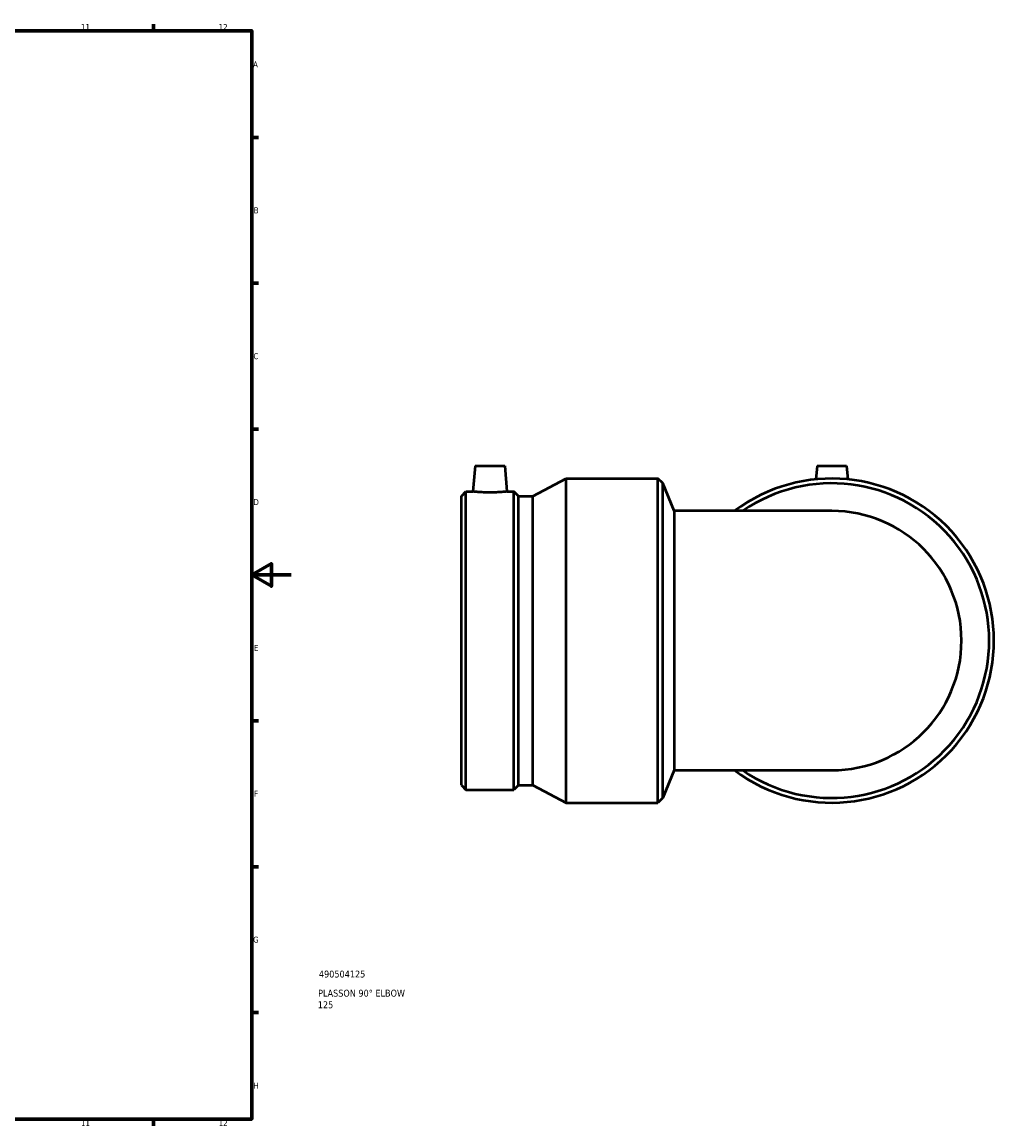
# Model space of a CAD drawing. Header units: millimetres. Extents: x -682 to 1407, y -1111 to 1108.
# Tile 6 of 7: x 704 to 1199, y 17 to 578. Entities that reach past the tile are written whole.
import ezdxf

# ---------------------------------------------------------------- set-up
doc = ezdxf.new("R2010")
doc.units = ezdxf.units.MM
for name, color, linetype, lineweight in [('Border (ANSI)', 7, 'Continuous', 70), ('Title (ISO)', 7, 'Continuous', 50), ('Visible (ANSI)', 7, 'Continuous', 50)]:
    doc.layers.add(name, color=color, linetype=linetype, lineweight=lineweight)
doc.styles.add('Note Text (ANSI)', font='tahoma.ttf')
doc.styles.add('Note Text (ISO)', font='tahoma.ttf')

# ---------------------------------------------------------------- blocks, each defined once
blk = doc.blocks.new('Borders Default Border')
at = {"layer": 'Border (ANSI)'}
for p, q in [((770.92, 574), (770.92, 577.45)), ((821, 519.75), (824.45, 519.75)), ((821, 445.5), (824.45, 445.5)), ((821, 371.25), (824.45, 371.25)), ((821, 222.75), (824.45, 222.75)), ((821, 148.5), (824.45, 148.5)), ((821, 74.25), (824.45, 74.25)), ((770.92, 20), (770.92, 16.55))]:
    blk.add_line(p, q, dxfattribs=at)
at = {"layer": 'Border (ANSI)', "flags": 128}
for points in [[(20, 20), (20, 574), (821, 574), (821, 20), (20, 20)], [(841, 297), (821, 297), (831, 302.77), (831, 291.23), (821, 297)]]:
    blk.add_lwpolyline(points, dxfattribs=at)
at = {"layer": 'Border (ANSI)', "attachment_point": 7, "style": 'Note Text (ANSI)'}
for s, insert, char_height in [('11', (734.04, 574.4), 3.048), ('12', (804.13, 574.4), 3.048), ('A', (821.63, 555.35), 3.05), ('B', (821.99, 481.1), 3.05), ('C', (821.8, 406.8), 3.05), ('D', (821.81, 332.6), 3.05), ('E', (822.05, 258.35), 3.05), ('F', (822.14, 184.1), 3.05), ('G', (821.66, 109.79), 3.05), ('H', (821.81, 35.6), 3.05), ('11', (734.04, 16.55), 3.048), ('12', (804.13, 16.55), 3.048)]:
    blk.add_mtext(s, dxfattribs=dict(at, insert=insert, char_height=char_height))
blk = doc.blocks.new('Title Blocks ISO')
at = {"layer": 'Title (ISO)', "style": 'Note Text (ISO)'}
for tag, p in [('PART_NUMBER_001', (34.13, 72.11)), ('DESCRIPTION_001', (33.74, 62.38)), ('DESCRIPTION_002', (33.56, 56.47))]:
    blk.add_attdef(tag, p, '', height=3.5, dxfattribs=at)

msp = doc.modelspace()

# ---------------------------------------------------------------- linework, layer by layer
at = {"layer": 'Visible (ANSI)'}
for p, q in [((934.692, 352.583), (933.546, 339.483)), ((934.692, 352.583), (949.692, 352.583)), ((949.692, 352.583), (950.838, 339.483)), ((1108.692, 352.583), (1108.088, 345.684)), ((1108.692, 352.583), (1123.692, 352.583)), ((1123.692, 352.583), (1124.295, 345.684)), ((963.942, 337.206), (980.942, 346.083)), ((980.942, 181.083), (980.942, 346.083)), ((980.942, 346.083), (1027.692, 346.083)), ((1027.692, 181.083), (1027.692, 346.083)), ((1030.108, 343.667), (1027.692, 346.083)), ((1030.108, 183.499), (1030.108, 343.667)), ((1035.942, 329.583), (1030.108, 343.667)), ((927.692, 337.206), (929.969, 339.483)), ((927.692, 189.96), (927.692, 337.206)), ((929.969, 187.683), (929.969, 339.483)), ((929.969, 339.483), (933.546, 339.483)), ((950.838, 339.483), (954.415, 339.483)), ((954.415, 187.683), (954.415, 339.483)), ((956.692, 337.206), (954.415, 339.483)), ((956.692, 189.96), (956.692, 337.206)), ((956.692, 337.206), (963.942, 337.206)), ((963.942, 189.96), (963.942, 337.206)), ((1035.942, 329.583), (1035.942, 197.583)), ((1116.192, 329.583), (1035.942, 329.583)), ((1035.942, 197.583), (1030.108, 183.499)), ((1035.942, 197.583), (1116.192, 197.583)), ((927.692, 189.96), (929.969, 187.683)), ((929.969, 187.683), (954.415, 187.683)), ((956.692, 189.96), (954.415, 187.683)), ((956.692, 189.96), (963.942, 189.96)), ((963.942, 189.96), (980.942, 181.083)), ((980.942, 181.083), (1027.692, 181.083)), ((1030.108, 183.499), (1027.692, 181.083))]:
    msp.add_line(p, q, dxfattribs=at)
for radius, start, end in [(82.5, 233.1301, 126.8699), (80.084, 235.50124, 124.49876), (66, 270, 90)]:
    msp.add_arc((1116.192, 263.583), radius, start, end, dxfattribs=at)
msp.add_open_spline([(950.838, 339.483), (950.838, 339.483), (950.622, 339.457), (949.743, 339.364), (949.08, 339.297), (947.548, 339.172), (946.576, 339.105), (944.443, 339.01), (943.282, 338.984), (941.102, 338.984), (939.94, 339.01), (937.807, 339.105), (936.835, 339.172), (935.303, 339.297), (934.641, 339.364), (933.762, 339.457), (933.546, 339.483), (933.546, 339.483)], degree=3, knots=[1.3072739, 1.3072739, 1.3072739, 1.3072739, 1.633902, 1.633902, 1.9605301, 1.9605301, 2.287539, 2.287539, 2.6145478, 2.6145478, 2.9415567, 2.9415567, 3.2685656, 3.2685656, 3.5951937, 3.5951937, 3.9218218, 3.9218218, 3.9218218, 3.9218218], dxfattribs=at)

# ---------------------------------------------------------------- block references
msp.add_blockref('Borders Default Border', (0, 0))
msp.add_blockref('Title Blocks ISO', (821, 20)).add_auto_attribs({'PART_NUMBER_001': '490504125', 'DESCRIPTION_001': 'PLASSON 90° ELBOW', 'DESCRIPTION_002': '125'})

doc.saveas('drawing.dxf')
